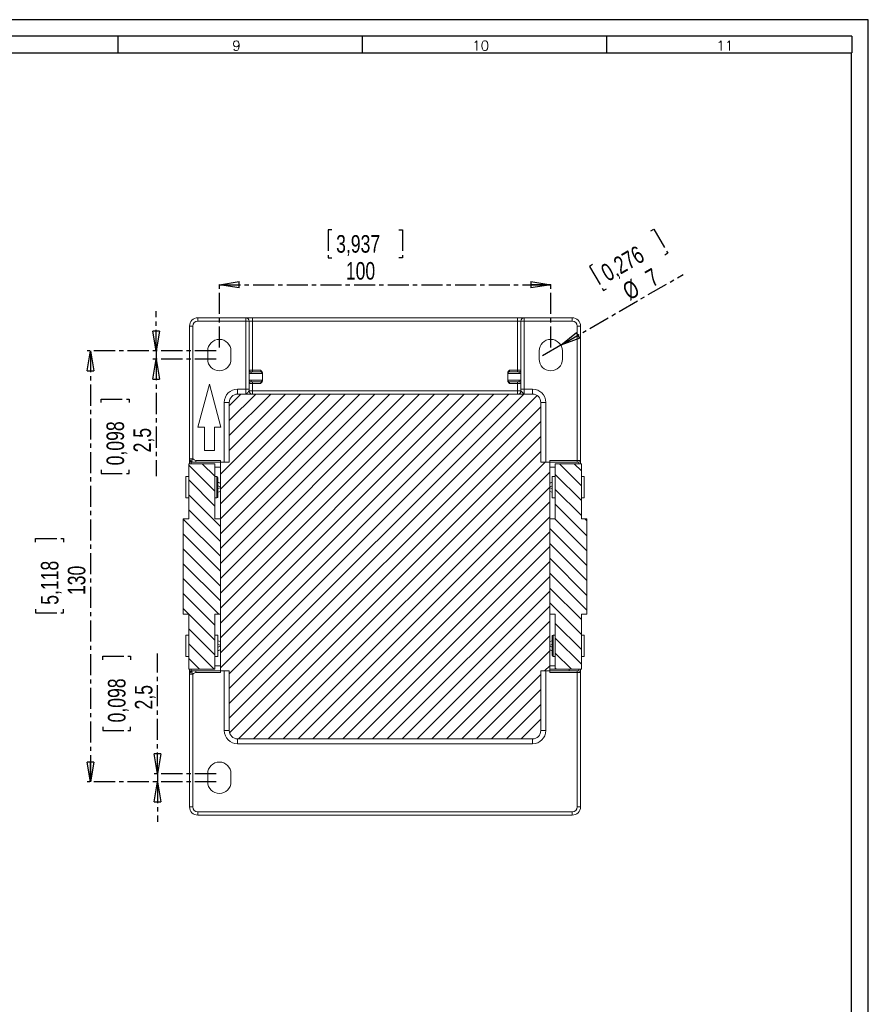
# Model space of a CAD drawing. Header units: millimetres. Extents: x 0 to 841, y 0 to 594.
# Tile 11 of 11: x 585 to 841, y 297 to 594. Entities that reach past the tile are written whole.
import ezdxf

# ---------------------------------------------------------------- set-up
doc = ezdxf.new("R2010")
doc.units = ezdxf.units.MM
doc.linetypes.add('CENTER', pattern=[10.16, 6.35, -1.27, 1.27, -1.27])
doc.layers.add('CENTRO', color=7, linetype='CENTER')
doc.layers.add('FORMATO', color=7, linetype='Continuous')
doc.styles.add('SLDTEXTSTYLE0', font='ROMANS')
doc.styles.add('SLDTEXTSTYLE3', font='TXT', dxfattribs={"width": 0.75})
doc.dimstyles.new('SLDDIMSTYLE0', dxfattribs={"dimtxt": 5.291667, "dimasz": 6, "dimexe": 0, "dimexo": 0.0625, "dimgap": 1.322917, "dimtad": 1, "dimdec": 1, "dimrnd": 1e-09, "dimzin": 12, "dimdsep": 46, "dimtxsty": 'SLDTEXTSTYLE3', "dimblk1": 'CLOSED', "dimblk2": 'CLOSED', "dimsah": 1, "dimcen": 0.09, "dimadec": 0, "dimazin": 3, "dimtfac": 1, "dimtdec": 1, "dimtmove": 0, "dimatfit": 0, "dimldrblk": 'CLOSED', "dimfxl": 0, "dimfrac": 2, "dimtolj": 1, "dimtzin": 12, "dimarcsym": 0})
doc.dimstyles.new('SLDDIMSTYLE1', dxfattribs={"dimtxt": 5.291667, "dimasz": 6, "dimexe": 0, "dimexo": 0.0625, "dimgap": 1.322917, "dimtad": 1, "dimdec": 1, "dimrnd": 1e-09, "dimzin": 12, "dimdsep": 46, "dimtxsty": 'SLDTEXTSTYLE3', "dimblk1": 'CLOSED', "dimblk2": 'CLOSED', "dimsah": 1, "dimcen": 0.09, "dimadec": 0, "dimazin": 3, "dimtfac": 1, "dimtdec": 1, "dimtofl": 0, "dimtmove": 0, "dimatfit": 3, "dimldrblk": 'CLOSED', "dimfxl": 0, "dimfrac": 2, "dimtolj": 1, "dimtzin": 12, "dimarcsym": 0})
doc.dimstyles.new('SLDDIMSTYLE2', dxfattribs={"dimtxt": 5.291667, "dimasz": 6, "dimexe": 0, "dimexo": 0.0625, "dimgap": 1.322917, "dimtad": 1, "dimdec": 1, "dimrnd": 1e-09, "dimzin": 12, "dimdsep": 46, "dimtxsty": 'SLDTEXTSTYLE3', "dimblk1": 'NONE', "dimblk2": 'CLOSED', "dimsah": 1, "dimcen": 0, "dimadec": 0, "dimazin": 3, "dimtfac": 1, "dimtdec": 1, "dimtmove": 0, "dimatfit": 3, "dimldrblk": 'NONE', "dimfxl": 0, "dimfrac": 2, "dimtolj": 1, "dimtzin": 12, "dimarcsym": 0})

# ---------------------------------------------------------------- blocks, each defined once
blk = doc.blocks.new('_CLOSED')
at = {"color": 0, "linetype": 'ByBlock', "lineweight": -2}
for p, q in [((-1, 0.166667), (0, 0)), ((-1, 0.166667), (-1, -0.166667)), ((0, 0), (-1, -0.166667)), ((0, 0), (-1, 0))]:
    blk.add_line(p, q, dxfattribs=at)
blk = doc.blocks.new('_D_7')
at = {"layer": 'CENTRO'}
for p, q in [((679.08, 530.6), (678, 530.6)), ((678, 530.6), (678, 522.2)), ((699.35, 530.6), (700.42, 530.6)), ((700.42, 530.6), (700.42, 522.2)), ((678, 522.2), (679.08, 522.2)), ((700.42, 522.2), (699.35, 522.2)), ((645.18, 495.07), (645.18, 515.07)), ((645.18, 514.07), (745.18, 514.07)), ((745.18, 495.07), (745.18, 515.07))]:
    blk.add_line(p, q, dxfattribs=at)
at = {"layer": 'CENTRO', "xscale": 6, "yscale": 6, "rotation": 180.0000000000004}
blk.add_blockref('_CLOSED', (645.18, 514.07, 8.77), dxfattribs=at)
at = {"layer": 'CENTRO', "xscale": 6, "yscale": 6}
blk.add_blockref('_CLOSED', (745.18, 514.07, 8.77), dxfattribs=at)
at = {"layer": 'CENTRO', "char_height": 5.292, "attachment_point": 1, "style": 'SLDTEXTSTYLE3'}
for s, insert in [('3,937', (680.42, 529.02)), ('100', (683.35, 520.89))]:
    blk.add_mtext(s, dxfattribs=dict(at, insert=insert))
blk = doc.blocks.new('_D_8')
at = {"layer": 'CENTRO'}
for p, q in [((775.35, 530.28), (776.28, 530.81)), ((776.28, 530.81), (780.49, 523.53)), ((780.49, 523.53), (779.56, 522.99)), ((757.8, 520.14), (756.87, 519.6)), ((748.21, 495.82), (785.11, 517.12)), ((756.87, 519.6), (761.07, 512.32)), ((761.07, 512.32), (762, 512.86)), ((748.21, 495.82), (742.15, 492.32))]:
    blk.add_line(p, q, dxfattribs=at)
at = {"layer": 'CENTRO', "xscale": 6, "yscale": 6, "rotation": 209.9999999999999}
blk.add_blockref('_CLOSED', (748.21, 495.82, 8.77), dxfattribs=at)
at = {"layer": 'CENTRO', "attachment_point": 1, "rotation": 30, "style": 'SLDTEXTSTYLE3'}
for s, insert, char_height in [('0,276', (759.75, 519.44), 5.292), ('7', (773.2, 517.81), 5.29), ('%%c', (766.28, 513.82), 5.292)]:
    blk.add_mtext(s, dxfattribs=dict(at, insert=insert, char_height=char_height))
blk = doc.blocks.new('_NONE')
blk = doc.blocks.new('_D_9')
at = {"layer": 'CENTRO'}
for p, q in [((626.08, 494.07), (626.08, 506.07)), ((644.18, 494.07), (625.08, 494.07)), ((626.08, 494.07), (626.08, 491.57)), ((644.18, 491.57), (625.08, 491.57)), ((626.08, 491.57), (626.08, 456.35)), ((609.54, 478.5), (609.54, 479.57)), ((609.54, 479.57), (617.95, 479.57)), ((617.95, 479.57), (617.95, 478.5)), ((609.54, 458.23), (609.54, 457.15)), ((617.95, 457.15), (617.95, 458.23)), ((609.54, 457.15), (617.95, 457.15))]:
    blk.add_line(p, q, dxfattribs=at)
at = {"layer": 'CENTRO', "xscale": 6, "yscale": 6}
for p, rotation in [((626.08, 494.07, 8.77), 270.0000000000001), ((626.08, 491.57, 8.77), 90.0000000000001)]:
    blk.add_blockref('_CLOSED', p, dxfattribs=dict(at, rotation=rotation))
at = {"layer": 'CENTRO', "char_height": 5.292, "attachment_point": 1, "rotation": 90, "style": 'SLDTEXTSTYLE3'}
for s, insert in [('0,098', (611.13, 459.57)), ('2,5', (619.26, 463.48))]:
    blk.add_mtext(s, dxfattribs=dict(at, insert=insert))
blk = doc.blocks.new('_D_10')
at = {"layer": 'CENTRO'}
for p, q in [((644.18, 494.07), (605.28, 494.07)), ((606.28, 494.07), (606.28, 364.07)), ((589.75, 436.44), (589.75, 437.51)), ((589.75, 437.51), (598.15, 437.51)), ((598.15, 437.51), (598.15, 436.44)), ((589.75, 416.17), (589.75, 415.09)), ((598.15, 415.09), (598.15, 416.17)), ((589.75, 415.09), (598.15, 415.09)), ((644.18, 364.07), (605.28, 364.07))]:
    blk.add_line(p, q, dxfattribs=at)
at = {"layer": 'CENTRO', "xscale": 6, "yscale": 6}
for p, rotation in [((606.28, 494.07, 8.77), 90.0000000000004), ((606.28, 364.07, 8.77), 270.0000000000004)]:
    blk.add_blockref('_CLOSED', p, dxfattribs=dict(at, rotation=rotation))
at = {"layer": 'CENTRO', "char_height": 5.292, "attachment_point": 1, "rotation": 90, "style": 'SLDTEXTSTYLE3'}
for s, insert in [('5,118', (591.33, 417.51)), ('130', (599.46, 420.44))]:
    blk.add_mtext(s, dxfattribs=dict(at, insert=insert))
blk = doc.blocks.new('_D_11')
at = {"layer": 'CENTRO'}
for p, q in [((609.99, 400.95), (609.99, 402.03)), ((609.99, 402.03), (618.39, 402.03)), ((618.39, 402.03), (618.39, 400.95)), ((626.52, 366.57), (626.52, 402.83)), ((609.99, 380.68), (609.99, 379.61)), ((618.39, 379.61), (618.39, 380.68)), ((609.99, 379.61), (618.39, 379.61)), ((644.18, 366.57), (625.52, 366.57)), ((626.52, 366.57), (626.52, 364.07)), ((644.18, 364.07), (625.52, 364.07)), ((626.52, 364.07), (626.52, 352.07))]:
    blk.add_line(p, q, dxfattribs=at)
at = {"layer": 'CENTRO', "xscale": 6, "yscale": 6}
for p, rotation in [((626.52, 366.57, 8.77), 270.0000000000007), ((626.52, 364.07, 8.77), 90.00000000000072)]:
    blk.add_blockref('_CLOSED', p, dxfattribs=dict(at, rotation=rotation))
at = {"layer": 'CENTRO', "char_height": 5.292, "attachment_point": 1, "rotation": 90, "style": 'SLDTEXTSTYLE3'}
for s, insert in [('0,098', (611.57, 382.02)), ('2,5', (619.7, 385.93))]:
    blk.add_mtext(s, dxfattribs=dict(at, insert=insert))

msp = doc.modelspace()

# ---------------------------------------------------------------- hatches: boundary and pattern name
at = {"linetype": 'Continuous', "lineweight": 0}
h = msp.add_hatch(dxfattribs=at)
h.set_pattern_fill('ANSI31', style=0)
edge = h.paths.add_edge_path(flags=0)
edge.add_line((742.18, 460.57), (742.18, 478.57))
edge.add_arc((739.68, 478.57), 2.5, 360, 450)
edge.add_line((739.68, 481.07), (650.68, 481.07))
edge.add_arc((650.68, 478.57), 2.5, 90, 180)
edge.add_line((648.18, 478.57), (648.18, 460.57))
edge.add_line((648.18, 460.57), (645.48, 460.57))
edge.add_line((645.48, 460.57), (645.48, 397.57))
edge.add_line((645.48, 397.57), (648.18, 397.57))
edge.add_line((648.18, 397.57), (648.18, 379.57))
edge.add_arc((650.68, 379.57), 2.5, 180, 270)
edge.add_line((650.68, 377.07), (739.68, 377.07))
edge.add_arc((739.68, 379.57), 2.5, 270, 360)
edge.add_line((742.18, 379.57), (742.18, 397.57))
edge.add_line((742.18, 397.57), (744.88, 397.57))
edge.add_line((744.88, 397.57), (744.88, 460.57))
edge.add_line((744.88, 460.57), (742.18, 460.57))
h = msp.add_hatch(dxfattribs=at)
h.set_pattern_fill('ANSI31', angle=90, style=0)
h.paths.add_polyline_path([(643.81, 443.44), (643.81, 460.07), (635.95, 460.07), (635.95, 443.44), (634.28, 443.44), (634.28, 414.69), (635.95, 414.69), (635.95, 398.07), (643.81, 398.07), (643.81, 414.69), (645.48, 414.69), (645.48, 443.44)], flags=0)
h = msp.add_hatch(dxfattribs=at)
h.set_pattern_fill('ANSI31', angle=90, style=0)
h.paths.add_polyline_path([(746.55, 414.69), (746.55, 398.07), (754.41, 398.07), (754.41, 414.69), (756.08, 414.69), (756.08, 443.44), (754.41, 443.44), (754.41, 460.07), (746.55, 460.07), (746.55, 443.44), (744.88, 443.44), (744.88, 414.69)], flags=0)

# ---------------------------------------------------------------- linework, layer by layer
at = {"color": 7, "linetype": 'Continuous', "lineweight": 15}
for p, q in [((638.68, 503.07), (638.68, 504.07)), ((638.68, 504.07), (653.18, 504.07)), ((638.68, 503.07), (653.18, 503.07)), ((653.18, 503.07), (653.18, 504.07)), ((653.18, 504.07), (655.18, 504.07)), ((653.18, 503.07), (653.18, 482.57)), ((654.18, 503.07), (653.18, 503.07)), ((654.18, 482.57), (654.18, 503.07)), ((654.18, 503.07), (655.18, 503.07)), ((655.18, 504.07), (655.18, 503.07)), ((655.18, 504.07), (735.18, 504.07)), ((655.18, 488.27), (655.18, 503.07)), ((655.18, 503.07), (735.18, 503.07)), ((735.18, 504.07), (735.18, 503.07)), ((735.18, 504.07), (737.18, 504.07)), ((735.18, 503.07), (735.18, 488.27)), ((735.18, 503.07), (736.18, 503.07)), ((737.18, 503.07), (736.18, 503.07)), ((736.18, 503.07), (736.18, 482.57)), ((737.18, 504.07), (737.18, 503.07)), ((737.18, 504.07), (751.68, 504.07)), ((737.18, 482.57), (737.18, 503.07)), ((737.18, 503.07), (751.68, 503.07)), ((751.68, 504.07), (751.68, 503.07)), ((636.18, 461.57), (636.18, 501.57)), ((637.18, 501.57), (636.18, 501.57)), ((637.18, 461.57), (637.18, 501.57)), ((753.18, 501.57), (753.18, 461.07)), ((753.18, 501.57), (754.18, 501.57)), ((754.18, 501.57), (754.18, 461.07)), ((641.68, 494.07), (641.68, 491.57)), ((648.68, 491.57), (648.68, 494.07)), ((741.68, 494.07), (741.68, 491.57)), ((748.68, 491.57), (748.68, 494.07)), ((655.18, 488.27), (654.18, 488.27)), ((658.14, 487.27), (654.75, 487.27)), ((655.18, 487.77), (655.18, 488.27)), ((657.65, 488.27), (655.18, 488.27)), ((657.75, 487.75), (657.65, 487.77)), ((658.18, 485.13), (658.18, 487.4)), ((732.18, 487.4), (732.18, 485.13)), ((735.61, 487.27), (732.22, 487.27)), ((732.62, 487.75), (732.72, 487.77)), ((735.18, 488.27), (732.72, 488.27)), ((735.18, 488.27), (735.18, 487.77)), ((736.18, 488.27), (735.18, 488.27)), ((654.18, 484.27), (655.18, 484.27)), ((654.75, 485.27), (658.14, 485.27)), ((655.18, 484.27), (655.18, 484.77)), ((655.18, 482.07), (655.18, 484.27)), ((655.18, 484.27), (657.65, 484.27)), ((657.75, 484.79), (657.65, 484.77)), ((732.22, 485.27), (735.61, 485.27)), ((732.62, 484.79), (732.72, 484.77)), ((732.72, 484.27), (735.18, 484.27)), ((735.18, 484.77), (735.18, 484.27)), ((735.18, 484.27), (735.18, 482.07)), ((735.18, 484.27), (736.18, 484.27)), ((638.7, 471.07), (642.18, 484.07)), ((642.18, 484.07), (645.67, 471.07)), ((653.18, 482.57), (650.68, 482.57)), ((650.68, 482.57), (650.68, 481.07)), ((653.18, 482.57), (653.18, 481.07)), ((653.18, 482.57), (654.18, 482.57)), ((654.15, 482.01), (654.18, 482.07)), ((654.18, 482.07), (654.18, 482.57)), ((735.18, 482.07), (655.18, 482.07)), ((735.18, 482.07), (735.18, 481.07)), ((736.18, 482.07), (736.18, 482.57)), ((736.18, 482.57), (737.18, 482.57)), ((736.18, 482.07), (736.22, 482.01)), ((737.18, 481.07), (737.18, 482.57)), ((739.68, 482.57), (737.18, 482.57)), ((739.68, 482.57), (739.68, 481.07)), ((646.68, 478.57), (648.18, 478.57)), ((646.68, 478.57), (646.68, 460.57)), ((648.18, 478.57), (648.18, 460.57)), ((739.68, 481.07), (650.68, 481.07)), ((653.18, 481.07), (653.26, 481.11)), ((737.1, 481.09), (737.18, 481.07)), ((742.18, 460.57), (742.18, 478.57)), ((743.68, 478.57), (742.18, 478.57)), ((743.68, 460.57), (743.68, 478.57)), ((640.68, 471.07), (638.7, 471.07)), ((640.68, 464.07), (640.68, 471.07)), ((645.67, 471.07), (643.68, 471.07)), ((643.68, 471.07), (643.68, 464.07)), ((643.68, 464.07), (640.68, 464.07)), ((636.18, 461.57), (637.18, 461.57)), ((636.18, 460.07), (636.18, 461.07)), ((645.48, 461.07), (638.04, 461.07)), ((645.48, 460.57), (638.04, 460.57)), ((645.48, 460.57), (645.48, 461.07)), ((645.48, 460.57), (648.18, 460.57)), ((645.48, 397.57), (645.48, 460.57)), ((744.88, 460.57), (742.18, 460.57)), ((753.18, 461.07), (744.88, 461.07)), ((744.88, 461.07), (744.88, 460.57)), ((744.88, 397.57), (744.88, 460.57)), ((744.88, 460.57), (753.18, 460.57)), ((753.18, 461.07), (754.18, 461.07)), ((753.18, 461.07), (753.18, 460.57)), ((753.18, 460.57), (753.18, 460.57)), ((754.18, 461.07), (754.18, 460.07)), ((635.95, 460.07), (635.95, 443.44)), ((635.95, 460.07), (643.81, 460.07)), ((643.81, 443.44), (643.81, 460.07)), ((746.55, 460.07), (746.55, 443.44)), ((754.41, 460.07), (746.55, 460.07)), ((754.41, 443.44), (754.41, 460.07)), ((635.95, 456.19), (635.05, 456.19)), ((635.05, 449.77), (635.05, 456.19)), ((644.46, 456.19), (643.81, 456.19)), ((644.71, 455.94), (644.71, 450.02)), ((645.48, 454.23), (644.71, 454.5)), ((645.48, 454.22), (644.71, 454.43)), ((745.65, 454.5), (744.88, 454.23)), ((744.88, 454.22), (745.65, 454.43)), ((746.55, 456.19), (745.65, 456.19)), ((745.65, 456.19), (745.65, 449.77)), ((755.31, 456.19), (754.41, 456.19)), ((755.31, 456.19), (755.31, 449.77)), ((645.48, 453.13), (644.71, 453.4)), ((645.48, 452.82), (644.71, 452.56)), ((645.48, 451.73), (644.71, 451.52)), ((644.71, 451.46), (645.48, 451.72)), ((744.88, 453.13), (745.65, 453.4)), ((744.88, 452.82), (745.65, 452.56)), ((744.88, 451.73), (745.65, 451.52)), ((744.88, 451.72), (745.65, 451.46)), ((635.05, 449.77), (635.95, 449.77)), ((643.81, 449.77), (644.46, 449.77)), ((745.65, 449.77), (746.55, 449.77)), ((754.41, 449.77), (755.31, 449.77)), ((634.28, 414.69), (634.28, 443.44)), ((635.95, 443.44), (634.28, 443.44)), ((643.81, 443.44), (645.48, 443.44)), ((645.48, 443.44), (645.48, 414.69)), ((744.88, 414.69), (744.88, 443.44)), ((744.88, 443.44), (746.55, 443.44)), ((756.08, 443.44), (754.41, 443.44)), ((756.08, 443.44), (756.08, 414.69)), ((634.28, 414.69), (635.95, 414.69)), ((635.95, 414.69), (635.95, 398.07)), ((645.48, 414.69), (643.81, 414.69)), ((643.81, 398.07), (643.81, 414.69)), ((746.55, 414.69), (744.88, 414.69)), ((746.55, 414.69), (746.55, 398.07)), ((754.41, 414.69), (756.08, 414.69)), ((754.41, 398.07), (754.41, 414.69)), ((635.95, 408.37), (635.05, 408.37)), ((635.05, 401.95), (635.05, 408.37)), ((644.71, 408.37), (643.81, 408.37)), ((644.71, 401.95), (644.71, 408.37)), ((745.65, 402.2), (745.65, 408.12)), ((746.55, 408.37), (745.9, 408.37)), ((755.31, 408.37), (754.41, 408.37)), ((755.31, 408.37), (755.31, 401.95)), ((645.48, 406.41), (644.71, 406.68)), ((645.48, 406.4), (644.71, 406.61)), ((645.48, 405.31), (644.71, 405.58)), ((645.48, 405), (644.71, 404.74)), ((745.65, 406.68), (744.88, 406.41)), ((744.88, 406.4), (745.65, 406.61)), ((744.88, 405.31), (745.65, 405.58)), ((744.88, 405), (745.65, 404.74)), ((635.05, 401.95), (635.95, 401.95)), ((643.81, 401.95), (644.71, 401.95)), ((645.48, 403.91), (644.71, 403.7)), ((644.71, 403.64), (645.48, 403.9)), ((744.88, 403.91), (745.65, 403.7)), ((744.88, 403.9), (745.65, 403.64)), ((745.9, 401.95), (746.55, 401.95)), ((754.41, 401.95), (755.31, 401.95)), ((635.95, 398.07), (643.81, 398.07)), ((636.18, 397.07), (636.18, 398.07)), ((744.88, 398.14), (746.55, 398.14)), ((754.41, 398.07), (746.55, 398.07)), ((750.77, 398.07), (750.77, 397.57)), ((754.18, 398.07), (754.18, 397.07)), ((637.18, 396.57), (636.18, 396.57)), ((636.18, 396.57), (636.18, 356.57)), ((637.18, 356.57), (637.18, 396.57)), ((645.48, 397.57), (638.04, 397.57)), ((638.04, 397.07), (645.48, 397.07)), ((648.18, 397.57), (645.48, 397.57)), ((645.48, 397.57), (645.48, 397.07)), ((646.68, 397.57), (646.68, 379.57)), ((648.18, 397.57), (648.18, 379.57)), ((742.18, 397.57), (744.88, 397.57)), ((742.18, 379.57), (742.18, 397.57)), ((743.68, 379.57), (743.68, 397.57)), ((744.88, 397.57), (744.88, 397.07)), ((753.18, 397.57), (744.88, 397.57)), ((744.88, 397.07), (753.18, 397.07)), ((753.18, 397.07), (753.18, 397.57)), ((753.68, 397.57), (753.18, 397.57)), ((753.18, 397.07), (753.18, 356.57)), ((754.18, 397.07), (753.18, 397.07)), ((754.18, 356.57), (754.18, 397.07)), ((646.68, 379.57), (648.18, 379.57)), ((742.18, 379.57), (743.68, 379.57)), ((650.68, 377.07), (739.68, 377.07)), ((650.68, 375.57), (650.68, 377.07)), ((650.68, 375.57), (739.68, 375.57)), ((739.68, 375.57), (739.68, 377.07)), ((641.68, 366.57), (641.68, 364.07)), ((648.68, 364.07), (648.68, 366.57)), ((636.18, 356.57), (637.18, 356.57)), ((754.18, 356.57), (753.18, 356.57)), ((751.68, 355.07), (638.68, 355.07)), ((638.68, 354.07), (638.68, 355.07)), ((638.68, 354.07), (751.68, 354.07)), ((751.68, 354.07), (751.68, 355.07))]:
    msp.add_line(p, q, dxfattribs=at)
at = {"color": 8, "linetype": 'Continuous', "lineweight": 15}
for p, q in [((636.68, 460.07), (636.68, 460.57)), ((753.68, 460.57), (753.68, 460.07)), ((645.48, 459.07), (643.81, 459.07)), ((744.88, 459.07), (746.55, 459.07)), ((644.46, 449.77), (644.46, 456.19)), ((745.9, 408.37), (745.9, 401.95)), ((636.68, 397.57), (636.68, 398.07)), ((643.81, 399.07), (645.48, 399.07)), ((744.88, 399.07), (746.55, 399.07)), ((753.68, 398.07), (753.68, 397.57))]:
    msp.add_line(p, q, dxfattribs=at)
at = {"color": 7, "linetype": 'Continuous', "lineweight": 15}
for centre, radius, start, end in [((638.68, 501.57), 2.5, 90, 180), ((638.68, 501.57), 1.5, 90, 180), ((653.18, 503.07), 1, 0, 90), ((737.18, 503.07), 1, 90, 180), ((751.68, 501.57), 2.5, 360, 90), ((751.68, 501.57), 1.5, 360, 90), ((645.18, 494.07), 3.5, 360, 180), ((745.18, 494.07), 3.5, 360, 180), ((645.18, 491.57), 3.5, 180, 0), ((745.18, 491.57), 3.5, 180, 0), ((650.68, 478.57), 4, 90, 180), ((739.68, 478.57), 4, 360, 90), ((650.68, 478.57), 2.5, 90, 180), ((739.68, 478.57), 2.5, 360, 90), ((753.68, 461.07), 0.5, 270, 360), ((644.46, 455.94), 0.25, 0, 90), ((644.46, 450.02), 0.25, 270, 0), ((745.9, 408.12), 0.25, 90, 180), ((745.9, 402.2), 0.25, 180, 270), ((753.68, 397.07), 0.5, 0, 90), ((650.68, 379.57), 4, 180, 270), ((650.68, 379.57), 2.5, 180, 270), ((739.68, 379.57), 2.5, 270, 0), ((739.68, 379.57), 4, 270, 360), ((645.18, 366.57), 3.5, 360, 180), ((645.18, 364.07), 3.5, 180, 0), ((638.68, 356.57), 2.5, 180, 270), ((638.68, 356.57), 1.5, 180, 270), ((751.68, 356.57), 1.5, 270, 0), ((751.68, 356.57), 2.5, 270, 0)]:
    msp.add_arc(centre, radius, start, end, dxfattribs=at)
for points, knots in [([(654.18, 488.27), (654.18, 488.24), (654.19, 488.17), (654.22, 488.07), (654.27, 487.97), (654.36, 487.88), (654.48, 487.8), (654.59, 487.77), (654.66, 487.77), (654.68, 487.77)], [0.2213335, 0.2213335, 0.2213335, 0.2213335, 0.2805342, 0.3548535, 0.4364153, 0.5253107, 0.6235985, 0.7340145, 0.7812465, 0.7812465, 0.7812465, 0.7812465]), ([(654.75, 487.27), (654.72, 487.27), (654.66, 487.27), (654.56, 487.28), (654.45, 487.3), (654.32, 487.34), (654.23, 487.38), (654.18, 487.4)], [0, 0, 0, 0, 0.167383, 0.333775, 0.500165, 0.750669, 1, 1, 1, 1]), ([(654.68, 487.77), (654.68, 487.77), (654.7, 487.77), (654.72, 487.72), (654.75, 487.53), (654.75, 487.36), (654.75, 487.27), (654.75, 487.27)], [0.000054, 0.000054, 0.000054, 0.000054, 0.011885, 0.527661, 1.043436, 1.559211, 1.570801, 1.570801, 1.570801, 1.570801]), ([(654.68, 487.77), (654.74, 487.77), (654.87, 487.77), (655.05, 487.77), (655.26, 487.77), (655.5, 487.77), (655.84, 487.77), (656.24, 487.77), (656.67, 487.77), (657.03, 487.77), (657.28, 487.77), (657.43, 487.77), (657.53, 487.77), (657.6, 487.77), (657.63, 487.77), (657.65, 487.77)], [0, 0, 0, 0, 0.041709, 0.083358, 0.125066, 0.187529, 0.250115, 0.375062, 0.500009, 0.624956, 0.749904, 0.812366, 0.874952, 0.937415, 1, 1, 1, 1]), ([(658.18, 487.4), (658.18, 487.43), (658.18, 487.48), (658.16, 487.56), (658.14, 487.64), (658.11, 487.71), (658.07, 487.79), (658.03, 487.85), (657.98, 487.92), (657.93, 487.98), (657.88, 488.04), (657.81, 488.11), (657.73, 488.18), (657.68, 488.24), (657.65, 488.27)], [0, 0, 0, 0, 0.077333, 0.154518, 0.231597, 0.308581, 0.385503, 0.462407, 0.539351, 0.616308, 0.693076, 0.769634, 0.884468, 1, 1, 1, 1]), ([(657.65, 487.77), (657.65, 487.77), (657.66, 487.77), (657.67, 487.77), (657.67, 487.78)], [0.21888507, 0.21888507, 0.21888507, 0.21888507, 0.23716016, 0.28887351, 0.28887351, 0.28887351, 0.28887351]), ([(658.14, 487.27), (658.15, 487.27), (658.16, 487.27), (658.17, 487.28), (658.17, 487.3), (658.18, 487.33), (658.18, 487.36), (658.18, 487.39), (658.18, 487.4)], [0, 0, 0, 0, 0.166673, 0.333377, 0.500072, 0.666703, 0.833319, 1, 1, 1, 1]), ([(732.72, 488.27), (732.68, 488.23), (732.61, 488.16), (732.5, 488.05), (732.4, 487.94), (732.31, 487.82), (732.24, 487.68), (732.19, 487.54), (732.19, 487.45), (732.18, 487.4)], [0, 0, 0, 0, 0.14608, 0.291438, 0.437378, 0.583518, 0.72957, 0.864608, 1, 1, 1, 1]), ([(732.22, 487.27), (732.22, 487.27), (732.21, 487.27), (732.2, 487.28), (732.19, 487.3), (732.18, 487.34), (732.18, 487.38), (732.18, 487.4)], [0, 0, 0, 0, 0.1673829, 0.3337747, 0.5001653, 0.7506693, 1, 1, 1, 1]), ([(732.7, 487.78), (732.7, 487.77), (732.7, 487.77), (732.71, 487.77), (732.72, 487.77)], [0.71125717, 0.71125717, 0.71125717, 0.71125717, 0.73401446, 0.78124649, 0.78124649, 0.78124649, 0.78124649]), ([(735.68, 487.77), (735.31, 487.77), (734.95, 487.77), (734.28, 487.77), (733.97, 487.77), (733.44, 487.77), (733.22, 487.77), (732.89, 487.77), (732.77, 487.77), (732.72, 487.77)], [0, 0, 0, 0, 0.25, 0.25, 0.5, 0.5, 0.75, 0.75, 1, 1, 1, 1]), ([(735.61, 487.27), (735.61, 487.27), (735.61, 487.36), (735.62, 487.53), (735.65, 487.72), (735.67, 487.77), (735.68, 487.77), (735.68, 487.77)], [0.000005, 0.000005, 0.000005, 0.000005, 0.011853, 0.527551, 1.043249, 1.558947, 1.57079, 1.57079, 1.57079, 1.57079]), ([(736.18, 487.4), (736.15, 487.39), (736.09, 487.36), (736, 487.33), (735.89, 487.3), (735.76, 487.27), (735.66, 487.27), (735.61, 487.27)], [0, 0, 0, 0, 0.166413, 0.332721, 0.500007, 0.748801, 1, 1, 1, 1]), ([(735.68, 487.77), (735.69, 487.77), (735.74, 487.77), (735.84, 487.79), (735.95, 487.84), (736.04, 487.91), (736.11, 488), (736.15, 488.09), (736.18, 488.18), (736.18, 488.24), (736.18, 488.27)], [0.2188851, 0.2188851, 0.2188851, 0.2188851, 0.2371602, 0.3361932, 0.4249543, 0.5062186, 0.583339, 0.6570242, 0.7265156, 0.7787922, 0.7787922, 0.7787922, 0.7787922]), ([(654.18, 485.13), (654.21, 485.15), (654.27, 485.18), (654.37, 485.21), (654.48, 485.24), (654.61, 485.26), (654.71, 485.27), (654.75, 485.27)], [0, 0, 0, 0, 0.1663057, 0.3326337, 0.5000032, 0.7494298, 1, 1, 1, 1]), ([(654.68, 484.77), (654.66, 484.77), (654.59, 484.76), (654.48, 484.73), (654.36, 484.66), (654.27, 484.56), (654.22, 484.46), (654.19, 484.36), (654.18, 484.3), (654.18, 484.27)], [0.2187562, 0.2187562, 0.2187562, 0.2187562, 0.26569, 0.3759855, 0.474199, 0.563102, 0.6447639, 0.7192409, 0.7786678, 0.7786678, 0.7786678, 0.7786678]), ([(654.75, 485.27), (654.75, 485.27), (654.75, 485.18), (654.75, 485), (654.72, 484.82), (654.7, 484.77), (654.68, 484.77), (654.68, 484.77)], [0.000054, 0.000054, 0.000054, 0.000054, 0.011647, 0.527421, 1.043196, 1.558971, 1.570802, 1.570802, 1.570802, 1.570802]), ([(654.68, 484.77), (655.05, 484.77), (655.42, 484.77), (656.09, 484.77), (656.39, 484.77), (656.92, 484.77), (657.14, 484.77), (657.48, 484.77), (657.59, 484.77), (657.65, 484.77)], [0, 0, 0, 0, 0.25, 0.25, 0.5, 0.5, 0.75, 0.75, 1, 1, 1, 1]), ([(657.65, 484.27), (657.68, 484.3), (657.76, 484.37), (657.87, 484.48), (657.97, 484.6), (658.06, 484.72), (658.13, 484.85), (658.17, 484.99), (658.18, 485.09), (658.18, 485.13)], [0, 0, 0, 0, 0.14611, 0.291499, 0.437467, 0.583632, 0.729721, 0.864698, 1, 1, 1, 1]), ([(657.67, 484.76), (657.67, 484.76), (657.66, 484.77), (657.65, 484.77), (657.65, 484.77)], [0.71113294, 0.71113294, 0.71113294, 0.71113294, 0.76177316, 0.78112202, 0.78112202, 0.78112202, 0.78112202]), ([(658.14, 485.27), (658.15, 485.27), (658.16, 485.27), (658.17, 485.25), (658.18, 485.23), (658.18, 485.2), (658.18, 485.15), (658.18, 485.13)], [0, 0, 0, 0, 0.167895, 0.334302, 0.500165, 0.750553, 1, 1, 1, 1]), ([(732.22, 485.27), (732.22, 485.27), (732.21, 485.27), (732.2, 485.25), (732.19, 485.24), (732.19, 485.21), (732.18, 485.18), (732.18, 485.15), (732.18, 485.13)], [0, 0, 0, 0, 0.166424, 0.333146, 0.500082, 0.66702, 0.833707, 1, 1, 1, 1]), ([(732.18, 485.13), (732.18, 485.11), (732.19, 485.05), (732.2, 484.97), (732.22, 484.89), (732.26, 484.82), (732.29, 484.75), (732.34, 484.68), (732.38, 484.62), (732.44, 484.55), (732.49, 484.49), (732.56, 484.43), (732.63, 484.35), (732.69, 484.3), (732.72, 484.27)], [0, 0, 0, 0, 0.077354, 0.154551, 0.231632, 0.308612, 0.385536, 0.46245, 0.539401, 0.616356, 0.693134, 0.769694, 0.884499, 1, 1, 1, 1]), ([(732.72, 484.77), (732.71, 484.77), (732.7, 484.77), (732.7, 484.76), (732.7, 484.76)], [0.21875616, 0.21875616, 0.21875616, 0.21875616, 0.26569004, 0.28874487, 0.28874487, 0.28874487, 0.28874487]), ([(732.72, 484.77), (732.77, 484.77), (732.89, 484.77), (733.22, 484.77), (733.44, 484.77), (733.97, 484.77), (734.28, 484.77), (734.95, 484.77), (735.31, 484.77), (735.68, 484.77)], [0, 0, 0, 0, 0.25, 0.25, 0.5, 0.5, 0.75, 0.75, 1, 1, 1, 1]), ([(735.68, 484.77), (735.68, 484.77), (735.67, 484.77), (735.65, 484.82), (735.62, 485), (735.61, 485.18), (735.61, 485.27), (735.61, 485.27)], [0.000005, 0.000005, 0.000005, 0.000005, 0.011847, 0.527545, 1.043243, 1.558941, 1.57079, 1.57079, 1.57079, 1.57079]), ([(735.61, 485.27), (735.64, 485.27), (735.71, 485.27), (735.81, 485.25), (735.92, 485.23), (736.05, 485.2), (736.14, 485.15), (736.18, 485.13)], [0, 0, 0, 0, 0.167895, 0.334302, 0.500165, 0.750553, 1, 1, 1, 1]), ([(736.18, 484.27), (736.18, 484.29), (736.18, 484.35), (736.16, 484.44), (736.11, 484.54), (736.04, 484.62), (735.95, 484.69), (735.84, 484.75), (735.75, 484.77), (735.69, 484.77), (735.68, 484.77)], [0.221212, 0.221212, 0.221212, 0.221212, 0.2725535, 0.3414645, 0.4147389, 0.4917413, 0.5731789, 0.6623003, 0.7617732, 0.781122, 0.781122, 0.781122, 0.781122]), ([(654.81, 481.12), (654.72, 481.16), (654.54, 481.25), (654.34, 481.46), (654.19, 481.73), (654.17, 481.93), (654.16, 482.03)], [0, 0, 0, 0, 0.2499931, 0.5000114, 0.7500255, 1, 1, 1, 1]), ([(655.18, 482.07), (655.15, 482.07), (655.09, 482.07), (655.01, 482.07), (654.93, 482.07), (654.87, 482.07), (654.76, 482.07), (654.63, 482.07), (654.48, 482.07), (654.37, 482.07), (654.28, 482.07), (654.22, 482.07), (654.19, 482.07), (654.19, 482.07), (654.18, 482.07)], [0, 0, 0, 0, 0.061156, 0.115771, 0.163799, 0.205249, 0.240166, 0.3793, 0.499998, 0.608344, 0.709037, 0.808989, 0.904817, 1, 1, 1, 1]), ([(655.18, 481.07), (655.18, 481.07), (655.18, 481.07), (655.18, 481.08), (655.18, 481.1), (655.18, 481.13), (655.18, 481.17), (655.18, 481.22), (655.18, 481.29), (655.18, 481.38), (655.18, 481.51), (655.18, 481.68), (655.18, 481.87), (655.18, 481.99), (655.18, 482.07)], [0, 0, 0, 0, 0.0588903, 0.1173011, 0.1761187, 0.2361474, 0.2980806, 0.3624849, 0.4297958, 0.500321, 0.6209897, 0.7601551, 0.8596084, 1, 1, 1, 1]), ([(736.18, 482.07), (736.18, 482.07), (736.18, 482.07), (736.17, 482.07), (736.15, 482.07), (736.13, 482.07), (736.09, 482.07), (736.02, 482.07), (735.9, 482.07), (735.77, 482.07), (735.63, 482.07), (735.48, 482.07), (735.33, 482.07), (735.23, 482.07), (735.18, 482.07)], [0, 0, 0, 0, 0.0611559, 0.1157709, 0.1637988, 0.2052485, 0.2401662, 0.3793004, 0.499998, 0.6083442, 0.7090374, 0.8089893, 0.9048166, 1, 1, 1, 1]), ([(736.21, 482.03), (736.2, 481.93), (736.17, 481.73), (736.03, 481.46), (735.82, 481.25), (735.64, 481.16), (735.55, 481.12)], [0, 0, 0, 0, 0.249974, 0.499989, 0.750007, 1, 1, 1, 1]), ([(637.18, 460.57), (637.16, 460.57), (637.1, 460.57), (637.02, 460.59), (636.94, 460.61), (636.86, 460.65), (636.78, 460.69), (636.7, 460.75), (636.61, 460.81), (636.54, 460.87), (636.47, 460.95), (636.39, 461.04), (636.31, 461.16), (636.24, 461.3), (636.19, 461.44), (636.19, 461.52), (636.18, 461.57)], [0, 0, 0, 0, 0.0595529, 0.1196159, 0.179791, 0.2398649, 0.299935, 0.3601051, 0.4202468, 0.4802602, 0.5402371, 0.6002854, 0.7004273, 0.8003747, 0.9005328, 1, 1, 1, 1]), ([(636.18, 461.07), (636.18, 461.07), (636.18, 461.07), (636.18, 461.08), (636.18, 461.09), (636.18, 461.12), (636.18, 461.17), (636.18, 461.26), (636.18, 461.37), (636.18, 461.49), (636.18, 461.54), (636.18, 461.57)], [0, 0, 0, 0, 0.059761, 0.120215, 0.181947, 0.245503, 0.361579, 0.492793, 0.748124, 0.875496, 1, 1, 1, 1]), ([(637.18, 460.57), (637.16, 460.57), (637.13, 460.57), (637.07, 460.58), (637.02, 460.6), (636.98, 460.62), (636.92, 460.67), (636.87, 460.76), (636.85, 460.9), (636.87, 461.06), (636.93, 461.21), (637.01, 461.35), (637.09, 461.46), (637.15, 461.53), (637.18, 461.57)], [0, 0, 0, 0, 0.047749, 0.096762, 0.146982, 0.198342, 0.250762, 0.392112, 0.499874, 0.628287, 0.750184, 0.833045, 0.916104, 1, 1, 1, 1]), ([(638.04, 460.57), (638.01, 460.57), (637.96, 460.57), (637.88, 460.57), (637.79, 460.57), (637.69, 460.57), (637.54, 460.57), (637.41, 460.57), (637.28, 460.57), (637.22, 460.57), (637.18, 460.57)], [0, 0, 0, 0, 0.07752, 0.15602, 0.236471, 0.352038, 0.477377, 0.73252, 0.856533, 1, 1, 1, 1]), ([(753.18, 460.57), (753.31, 460.57), (753.44, 460.57), (753.63, 460.57), (753.68, 460.57), (753.68, 460.57)], [0, 0, 0, 0, 0.5, 0.5, 1, 1, 1, 1]), ([(637.18, 397.57), (637.16, 397.57), (637.12, 397.57), (637.05, 397.55), (636.98, 397.54), (636.92, 397.51), (636.82, 397.47), (636.68, 397.38), (636.51, 397.24), (636.37, 397.07), (636.28, 396.92), (636.22, 396.79), (636.19, 396.68), (636.18, 396.6), (636.18, 396.57)], [0, 0, 0, 0, 0.050028, 0.100126, 0.150169, 0.200129, 0.250096, 0.365278, 0.500084, 0.634891, 0.75007, 0.833318, 0.916663, 1, 1, 1, 1]), ([(636.18, 396.57), (636.18, 396.59), (636.18, 396.65), (636.18, 396.76), (636.18, 396.87), (636.18, 396.97), (636.18, 397.02), (636.18, 397.06), (636.18, 397.06), (636.18, 397.07)], [0, 0, 0, 0, 0.124538, 0.251945, 0.507345, 0.63808, 0.754702, 0.879667, 1, 1, 1, 1]), ([(636.68, 397.57), (636.68, 397.57), (636.69, 397.57), (636.7, 397.57), (636.73, 397.57), (636.78, 397.57), (636.87, 397.57), (636.98, 397.57), (637.1, 397.57), (637.15, 397.57), (637.18, 397.57)], [0, 0, 0, 0, 0.076552, 0.154366, 0.234678, 0.346847, 0.474236, 0.730789, 0.864355, 1, 1, 1, 1]), ([(637.18, 397.57), (637.16, 397.57), (637.12, 397.57), (637.07, 397.55), (637.02, 397.54), (636.98, 397.51), (636.94, 397.48), (636.91, 397.44), (636.89, 397.4), (636.87, 397.35), (636.86, 397.3), (636.86, 397.24), (636.86, 397.17), (636.87, 397.09), (636.91, 396.97), (636.98, 396.83), (637.07, 396.69), (637.15, 396.61), (637.18, 396.57)], [0, 0, 0, 0, 0.049772, 0.099764, 0.149963, 0.200265, 0.250508, 0.300558, 0.350462, 0.400305, 0.45017, 0.500122, 0.550224, 0.600431, 0.700633, 0.800228, 0.899657, 1, 1, 1, 1]), ([(638.04, 397.57), (638.04, 397.57), (638.04, 397.51), (638.04, 397.33), (638.04, 397.2), (638.04, 397.07)], [0, 0, 0, 0, 0.5, 0.5, 1, 1, 1, 1])]:
    msp.add_open_spline(points, degree=3, knots=knots, dxfattribs=at)
at = {"color": 8, "linetype": 'Continuous', "lineweight": 15}
for points, knots in [([(657.67, 487.78), (657.67, 487.78), (657.68, 487.8), (657.68, 487.84), (657.68, 487.91), (657.67, 488), (657.66, 488.09), (657.65, 488.18), (657.65, 488.24), (657.65, 488.27)], [0.2888735, 0.2888735, 0.2888735, 0.2888735, 0.3361932, 0.4249543, 0.5062186, 0.583339, 0.6570242, 0.7265156, 0.7787922, 0.7787922, 0.7787922, 0.7787922]), ([(658.14, 487.27), (658.13, 487.33), (658.12, 487.46), (658, 487.63), (657.87, 487.73), (657.78, 487.74), (657.75, 487.75)], [0, 0, 0, 0, 0.288169, 0.576338, 0.864509, 1, 1, 1, 1]), ([(732.22, 487.27), (732.23, 487.33), (732.25, 487.46), (732.36, 487.63), (732.49, 487.73), (732.59, 487.74), (732.62, 487.75)], [0, 0, 0, 0, 0.288193, 0.576387, 0.864586, 1, 1, 1, 1]), ([(732.72, 488.27), (732.72, 488.24), (732.72, 488.17), (732.71, 488.07), (732.7, 487.97), (732.68, 487.88), (732.68, 487.81), (732.69, 487.78), (732.7, 487.78)], [0.2213335, 0.2213335, 0.2213335, 0.2213335, 0.2805342, 0.3548535, 0.4364153, 0.5253107, 0.6235985, 0.7112572, 0.7112572, 0.7112572, 0.7112572]), ([(657.65, 484.27), (657.65, 484.29), (657.65, 484.35), (657.65, 484.44), (657.67, 484.54), (657.68, 484.62), (657.68, 484.69), (657.68, 484.74), (657.67, 484.75), (657.67, 484.76)], [0.221212, 0.221212, 0.221212, 0.221212, 0.2725535, 0.3414645, 0.4147389, 0.4917413, 0.5731789, 0.6623003, 0.7111329, 0.7111329, 0.7111329, 0.7111329]), ([(658.14, 485.27), (658.13, 485.2), (658.12, 485.07), (658, 484.91), (657.87, 484.81), (657.78, 484.79), (657.75, 484.79)], [0, 0, 0, 0, 0.28817, 0.576337, 0.864509, 1, 1, 1, 1]), ([(732.22, 485.27), (732.23, 485.2), (732.25, 485.07), (732.36, 484.91), (732.49, 484.81), (732.59, 484.79), (732.62, 484.79)], [0, 0, 0, 0, 0.288199, 0.576392, 0.864591, 1, 1, 1, 1]), ([(732.7, 484.76), (732.69, 484.75), (732.68, 484.73), (732.68, 484.66), (732.7, 484.56), (732.71, 484.46), (732.72, 484.36), (732.72, 484.3), (732.72, 484.27)], [0.2887449, 0.2887449, 0.2887449, 0.2887449, 0.3759855, 0.474199, 0.563102, 0.6447639, 0.7192409, 0.7786678, 0.7786678, 0.7786678, 0.7786678]), ([(653.38, 481.17), (653.39, 481.18), (653.48, 481.22), (653.68, 481.52), (653.95, 481.82), (654.13, 481.97), (654.14, 482), (654.15, 482.01)], [0, 0, 0, 0, 0.057492, 0.412283, 0.767, 0.944297, 1, 1, 1, 1]), ([(736.22, 482.01), (736.22, 482), (736.25, 481.95), (736.45, 481.79), (736.63, 481.56), (736.77, 481.4), (736.86, 481.29), (736.95, 481.18), (737.01, 481.14), (737.05, 481.11)], [0, 0, 0, 0, 0.058047, 0.294625, 0.538916, 0.634944, 0.743693, 0.865158, 1, 1, 1, 1])]:
    msp.add_open_spline(points, degree=3, knots=knots, dxfattribs=at)
at = {"color": 7, "linetype": 'Continuous', "lineweight": 15}
for points in [[(636.68, 460.57), (636.62, 460.57), (636.49, 460.59), (636.32, 460.7), (636.21, 460.87), (636.18, 461), (636.18, 461.07)], [(637.18, 460.57), (636.95, 460.57), (636.68, 460.57), (636.68, 460.57)], [(637.18, 461.57), (637.42, 461.34), (637.69, 461.07), (638.04, 461.07)], [(638.04, 461.07), (638.04, 461), (638.04, 460.87), (638.04, 460.7), (638.04, 460.59), (638.04, 460.57), (638.04, 460.57)], [(636.18, 397.07), (636.18, 397.13), (636.21, 397.26), (636.32, 397.43), (636.49, 397.54), (636.62, 397.57), (636.68, 397.57)], [(637.18, 397.57), (637.44, 397.57), (637.71, 397.57), (638.04, 397.57)], [(638.04, 397.07), (637.69, 397.07), (637.42, 396.79), (637.18, 396.57)]]:
    msp.add_open_spline(points, degree=3, dxfattribs=at)
at = {"layer": 'FORMATO'}
for p, q in [((841, 594), (0, 594)), ((841, 0), (841, 594)), ((836, 589), (25, 589)), ((614.6, 589), (614.6, 584)), ((688.3, 589), (688.3, 584)), ((762, 589), (762, 584)), ((836, 589), (836, 584)), ((25, 584), (836, 584)), ((835.95, 5), (835.95, 584))]:
    msp.add_line(p, q, dxfattribs=at)

# ---------------------------------------------------------------- texts
at = {"layer": 'FORMATO', "char_height": 3, "attachment_point": 2, "style": 'SLDTEXTSTYLE0'}
for s, insert in [('9', (650.36, 587.66)), ('10', (724.03, 587.66)), ('11', (797.73, 587.66))]:
    msp.add_mtext(s, dxfattribs=dict(at, insert=insert))

# ---------------------------------------------------------------- dimensions: what is measured, and where the dimension line sits
at = {"layer": 'CENTRO'}
dim = msp.add_linear_dim(base=(745.18, 514.07), p1=(645.18, 494.07), p2=(745.18, 494.07), dimstyle='SLDDIMSTYLE1', dxfattribs=at)
dim.commit()
dim.dimension.update_dxf_attribs({"geometry": '_D_7', "text_midpoint": (689.21, 514.07), "dimtype": 160})
dim = msp.add_diameter_dim_2p(p1=(742.15, 492.32), p2=(748.21, 495.82), dimstyle='SLDDIMSTYLE2', dxfattribs=at)
dim.commit()
dim.dimension.update_dxf_attribs({"geometry": '_D_8', "text_midpoint": (775.62, 511.64), "dimtype": 163})
for base, p1, p2, dimstyle, picture, middle in [((626.08, 491.57), (645.18, 494.07), (645.18, 491.57), 'SLDDIMSTYLE0', '_D_9', (626.08, 468.36)), ((606.28, 364.07), (645.18, 494.07), (645.18, 364.07), 'SLDDIMSTYLE1', '_D_10', (606.28, 426.3)), ((626.52, 364.07), (645.18, 366.57), (645.18, 364.07), 'SLDDIMSTYLE0', '_D_11', (626.52, 390.82))]:
    dim = msp.add_linear_dim(base=base, p1=p1, p2=p2, angle=90, dimstyle=dimstyle, dxfattribs=at)
    dim.commit()
    dim.dimension.update_dxf_attribs({"geometry": picture, "text_midpoint": middle, "dimtype": 160})

doc.saveas('drawing.dxf')
